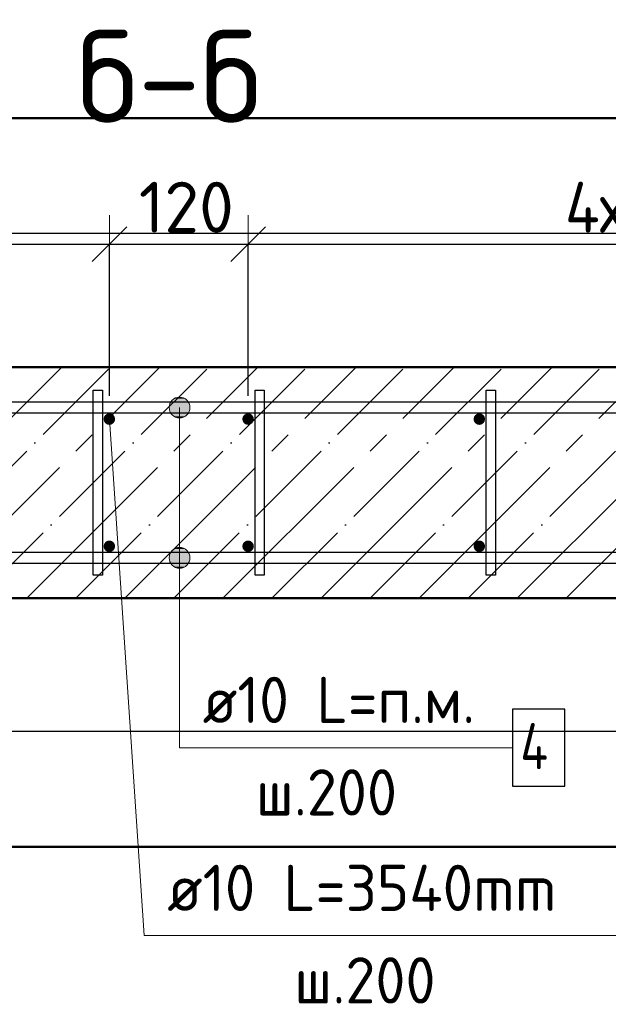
# Model space of a CAD drawing. Header units: millimetres. Extents: x -27380 to 48638, y 46540 to 72525.
# Tile 37 of 106: x -13798 to -13289, y 58509 to 59361. Entities that reach past the tile are written whole.
import ezdxf

# ---------------------------------------------------------------- set-up
doc = ezdxf.new("R2010")
doc.units = ezdxf.units.MM
doc.header["$PDMODE"] = 65
doc.linetypes.add('______11', pattern=[100, 80, -10, 0, -10])
doc.linetypes.add('______5', pattern=[220, 160, -20, 20, -20])
for name, color, linetype, lineweight in [('Standard', 7, 'Continuous', 25), ('Арм.стержн. вертикальными 1', 22, 'Continuous', 35), ('Арм.стержн.горизонт. 1', 180, 'Continuous', 35), ('Размерная линия_ общее', 7, 'Continuous', 13)]:
    doc.layers.add(name, color=color, linetype=linetype, lineweight=lineweight)
doc.layers.add('Арм.стержн.Стяжки', color=7, linetype='Continuous', lineweight=35, true_color=0x501e0f)
doc.styles.add('ISOCPEUR', font='ISOCPEUR')
doc.dimstyles.new('DIMSTYLE_3', dxfattribs={"dimtxt": 44, "dimasz": 50, "dimexe": 0, "dimexo": 0, "dimgap": 22, "dimtad": 2, "dimdec": 0, "dimrnd": 5, "dimzin": 12, "dimdsep": 46, "dimtxsty": 'ISOCPEUR', "dimblk1": 'ALL_ML_STRICH', "dimblk2": 'ALL_ML_STRICH', "dimsah": 1, "dimcen": 0, "dimclrd": 7, "dimclre": 256, "dimclrt": 7, "dimadec": 0, "dimazin": 0, "dimtfac": 1, "dimtdec": 0, "dimtix": 1, "dimtmove": 2, "dimatfit": 3, "dimfxl": 0, "dimtvp": 1.2, "dimtzin": 0, "dimlwd": 0, "dimlwe": -3, "dimarcsym": 0})
doc.dimstyles.new('DIMSTYLE_7', dxfattribs={"dimtxt": 44, "dimasz": 50, "dimexe": 0, "dimexo": 0, "dimgap": 22, "dimtad": 2, "dimdec": 0, "dimrnd": 5, "dimzin": 12, "dimdsep": 46, "dimtxsty": 'ISOCPEUR', "dimblk1": 'ALL_ML_STRICH', "dimblk2": 'ALL_ML_STRICH', "dimsah": 1, "dimcen": 0, "dimclrd": 7, "dimclre": 256, "dimclrt": 7, "dimadec": 0, "dimazin": 0, "dimtfac": 1, "dimtdec": 0, "dimtix": 1, "dimtmove": 2, "dimatfit": 3, "dimfxl": 0, "dimtzin": 0, "dimlwd": 0, "dimlwe": -3, "dimarcsym": 0})

# ---------------------------------------------------------------- blocks, each defined once
blk = doc.blocks.new('ALL_ML_STRICH')
at = {"color": 0, "linetype": 'ByBlock', "lineweight": -2}
for p, q in [((0, -0.5), (0, 0.5)), ((-0.3, -0.3), (0.3, 0.3)), ((-1, 0), (0.5, 0))]:
    blk.add_line(p, q, dxfattribs=at)
blk = doc.blocks.new('*D182')
at = {"layer": 'DEFPOINTS', "color": 7, "linetype": 'Continuous', "lineweight": 13, "transparency": 33554687}
for p in [(-14520.35, 59166.69), (-14520.35, 59015.42), (-13720.35, 59015.42)]:
    blk.add_point(p, dxfattribs=at)
at = {"layer": 'Размерная линия_ общее', "color": 253, "linetype": 'Continuous', "lineweight": -2, "true_color": 0xa0a0a0, "transparency": 33554687}
for p, q in [((-14520.35, 59035.42), (-14520.35, 59166.69)), ((-13720.35, 59035.42), (-13720.35, 59166.69))]:
    blk.add_line(p, q, dxfattribs=at)
at = {"layer": 'Размерная линия_ общее', "color": 7, "linetype": 'Continuous', "lineweight": -2, "transparency": 33554687}
blk.add_line((-14520.35, 59166.69), (-13720.35, 59166.69), dxfattribs=at)
at = {"layer": 'Размерная линия_ общее', "color": 7, "linetype": 'Continuous', "lineweight": 13, "transparency": 33554687, "xscale": 50, "yscale": 50, "zscale": 50, "rotation": 180}
blk.add_blockref('ALL_ML_STRICH', (-14520.35, 59166.69), dxfattribs=at)
at = {"layer": 'Размерная линия_ общее', "color": 7, "linetype": 'Continuous', "lineweight": 13, "transparency": 33554687, "xscale": 50, "yscale": 50, "zscale": 50}
blk.add_blockref('ALL_ML_STRICH', (-13720.35, 59166.69), dxfattribs=at)
at = {"layer": 'Размерная линия_ общее', "color": 7, "linetype": 'Continuous', "lineweight": 13, "transparency": 33554687, "insert": (-14246.35, 59220.69), "char_height": 44, "width": 2.2, "attachment_point": 1, "line_spacing_factor": 0.60241, "style": 'ISOCPEUR'}
blk.add_mtext('\\W0.91;4х200=800', dxfattribs=at)
blk = doc.blocks.new('*D183')
at = {"layer": 'DEFPOINTS', "color": 7, "linetype": 'Continuous', "lineweight": 13, "transparency": 33554687}
for p in [(-13720.35, 59166.69), (-13720.35, 59015.42), (-13600.35, 59015.42)]:
    blk.add_point(p, dxfattribs=at)
at = {"layer": 'Размерная линия_ общее', "color": 253, "linetype": 'Continuous', "lineweight": -2, "true_color": 0xa0a0a0, "transparency": 33554687}
for p, q in [((-13720.35, 59035.42), (-13720.35, 59166.69)), ((-13600.35, 59035.42), (-13600.35, 59166.69))]:
    blk.add_line(p, q, dxfattribs=at)
at = {"layer": 'Размерная линия_ общее', "color": 7, "linetype": 'Continuous', "lineweight": -2, "transparency": 33554687}
blk.add_line((-13720.35, 59166.69), (-13600.35, 59166.69), dxfattribs=at)
at = {"layer": 'Размерная линия_ общее', "color": 7, "linetype": 'Continuous', "lineweight": 13, "transparency": 33554687, "xscale": 50, "yscale": 50, "zscale": 50, "rotation": 180}
blk.add_blockref('ALL_ML_STRICH', (-13720.35, 59166.69), dxfattribs=at)
at = {"layer": 'Размерная линия_ общее', "color": 7, "linetype": 'Continuous', "lineweight": 13, "transparency": 33554687, "xscale": 50, "yscale": 50, "zscale": 50}
blk.add_blockref('ALL_ML_STRICH', (-13600.35, 59166.69), dxfattribs=at)
at = {"layer": 'Размерная линия_ общее', "color": 7, "linetype": 'Continuous', "lineweight": 13, "transparency": 33554687, "insert": (-13653.75, 59198.69), "char_height": 44, "width": 132, "attachment_point": 5, "style": 'ISOCPEUR'}
blk.add_mtext('\\A1;{120}', dxfattribs=at)
blk = doc.blocks.new('*D184')
at = {"layer": 'DEFPOINTS', "color": 7, "linetype": 'Continuous', "lineweight": 13, "transparency": 33554687}
for p in [(-13600.35, 59166.69), (-13600.35, 59015.42), (-12800.35, 59015.42)]:
    blk.add_point(p, dxfattribs=at)
at = {"layer": 'Размерная линия_ общее', "color": 253, "linetype": 'Continuous', "lineweight": -2, "true_color": 0xa0a0a0, "transparency": 33554687}
for p, q in [((-13600.35, 59035.42), (-13600.35, 59166.69)), ((-12800.35, 59035.42), (-12800.35, 59166.69))]:
    blk.add_line(p, q, dxfattribs=at)
at = {"layer": 'Размерная линия_ общее', "color": 7, "linetype": 'Continuous', "lineweight": -2, "transparency": 33554687}
blk.add_line((-13600.35, 59166.69), (-12800.35, 59166.69), dxfattribs=at)
at = {"layer": 'Размерная линия_ общее', "color": 7, "linetype": 'Continuous', "lineweight": 13, "transparency": 33554687, "xscale": 50, "yscale": 50, "zscale": 50, "rotation": 180}
blk.add_blockref('ALL_ML_STRICH', (-13600.35, 59166.69), dxfattribs=at)
at = {"layer": 'Размерная линия_ общее', "color": 7, "linetype": 'Continuous', "lineweight": 13, "transparency": 33554687, "xscale": 50, "yscale": 50, "zscale": 50}
blk.add_blockref('ALL_ML_STRICH', (-12800.35, 59166.69), dxfattribs=at)
at = {"layer": 'Размерная линия_ общее', "color": 7, "linetype": 'Continuous', "lineweight": 13, "transparency": 33554687, "insert": (-13326.35, 59220.69), "char_height": 44, "width": 2.2, "attachment_point": 1, "line_spacing_factor": 0.60241, "style": 'ISOCPEUR'}
blk.add_mtext('\\W0.91;4х200=800', dxfattribs=at)

msp = doc.modelspace()

# ---------------------------------------------------------------- hatches: boundary and pattern name
at = {"layer": 'Арм.стержн. вертикальными 1', "linetype": 'Continuous', "lineweight": 25, "transparency": 33554687}
for points in [[(-13715.35, 59015.42), (-13715.74, 59017.33), (-13716.82, 59018.95), (-13718.44, 59020.04), (-13720.35, 59020.42), (-13722.27, 59020.04), (-13723.89, 59018.95), (-13724.97, 59017.33), (-13725.35, 59015.42), (-13724.97, 59013.5), (-13723.89, 59011.88), (-13722.27, 59010.8), (-13720.35, 59010.42), (-13718.44, 59010.8), (-13716.82, 59011.88), (-13715.74, 59013.5)], [(-13595.35, 59015.42), (-13595.74, 59017.33), (-13596.82, 59018.95), (-13598.44, 59020.04), (-13600.35, 59020.42), (-13602.27, 59020.04), (-13603.89, 59018.95), (-13604.97, 59017.33), (-13605.35, 59015.42), (-13604.97, 59013.5), (-13603.89, 59011.88), (-13602.27, 59010.8), (-13600.35, 59010.42), (-13598.44, 59010.8), (-13596.82, 59011.88), (-13595.74, 59013.5)], [(-13395.35, 59015.42), (-13395.74, 59017.33), (-13396.82, 59018.95), (-13398.44, 59020.04), (-13400.35, 59020.42), (-13402.27, 59020.04), (-13403.89, 59018.95), (-13404.97, 59017.33), (-13405.35, 59015.42), (-13404.97, 59013.5), (-13403.89, 59011.88), (-13402.27, 59010.8), (-13400.35, 59010.42), (-13398.44, 59010.8), (-13396.82, 59011.88), (-13395.74, 59013.5)], [(-13715.35, 58905.42), (-13715.74, 58907.33), (-13716.82, 58908.95), (-13718.44, 58910.04), (-13720.35, 58910.42), (-13722.27, 58910.04), (-13723.89, 58908.95), (-13724.97, 58907.33), (-13725.35, 58905.42), (-13724.97, 58903.5), (-13723.89, 58901.88), (-13722.27, 58900.8), (-13720.35, 58900.42), (-13718.44, 58900.8), (-13716.82, 58901.88), (-13715.74, 58903.5)], [(-13595.35, 58905.42), (-13595.74, 58907.33), (-13596.82, 58908.95), (-13598.44, 58910.04), (-13600.35, 58910.42), (-13602.27, 58910.04), (-13603.89, 58908.95), (-13604.97, 58907.33), (-13605.35, 58905.42), (-13604.97, 58903.5), (-13603.89, 58901.88), (-13602.27, 58900.8), (-13600.35, 58900.42), (-13598.44, 58900.8), (-13596.82, 58901.88), (-13595.74, 58903.5)], [(-13395.35, 58905.42), (-13395.74, 58907.33), (-13396.82, 58908.95), (-13398.44, 58910.04), (-13400.35, 58910.42), (-13402.27, 58910.04), (-13403.89, 58908.95), (-13404.97, 58907.33), (-13405.35, 58905.42), (-13404.97, 58903.5), (-13403.89, 58901.88), (-13402.27, 58900.8), (-13400.35, 58900.42), (-13398.44, 58900.8), (-13396.82, 58901.88), (-13395.74, 58903.5)]]:
    msp.add_hatch(color=4, dxfattribs=at).paths.add_polyline_path(points)
at = {"layer": 'Арм.стержн.горизонт. 1', "linetype": 'Continuous', "lineweight": 13, "transparency": 33554687}
for points in [[(-13668.64, 59025.42), (-13650.64, 59025.42), (-13651.9, 59029.92)], [(-13668.64, 59025.42), (-13651.9, 59029.92), (-13667.38, 59029.92)], [(-13668.64, 59025.42), (-13650.64, 59025.42), (-13651.9, 59029.92)], [(-13668.64, 59025.42), (-13651.9, 59029.92), (-13667.38, 59029.92)], [(-13668.64, 59025.42), (-13650.64, 59025.42), (-13651.9, 59029.92)], [(-13668.64, 59025.42), (-13651.9, 59029.92), (-13667.38, 59029.92)], [(-13668.64, 59025.42), (-13650.64, 59025.42), (-13651.9, 59029.92)], [(-13668.64, 59025.42), (-13651.9, 59029.92), (-13667.38, 59029.92)], [(-13668.64, 59025.42), (-13650.64, 59025.42), (-13651.9, 59029.92)], [(-13668.64, 59025.42), (-13651.9, 59029.92), (-13667.38, 59029.92)], [(-13668.64, 59025.42), (-13650.64, 59025.42), (-13651.9, 59029.92)], [(-13668.64, 59025.42), (-13651.9, 59029.92), (-13667.38, 59029.92)], [(-13668.64, 59025.42), (-13650.64, 59025.42), (-13651.9, 59029.92)], [(-13668.64, 59025.42), (-13651.9, 59029.92), (-13667.38, 59029.92)], [(-13668.64, 59025.42), (-13650.64, 59025.42), (-13651.9, 59029.92)], [(-13668.64, 59025.42), (-13651.9, 59029.92), (-13667.38, 59029.92)], [(-13668.64, 59025.42), (-13650.64, 59025.42), (-13651.9, 59029.92)], [(-13668.64, 59025.42), (-13651.9, 59029.92), (-13667.38, 59029.92)], [(-13668.64, 59025.42), (-13650.64, 59025.42), (-13651.9, 59029.92)], [(-13668.64, 59025.42), (-13651.9, 59029.92), (-13667.38, 59029.92)], [(-13668.64, 59025.42), (-13650.64, 59025.42), (-13651.9, 59029.92)], [(-13668.64, 59025.42), (-13651.9, 59029.92), (-13667.38, 59029.92)], [(-13667.38, 59029.92), (-13651.9, 59029.92), (-13655.14, 59033.16)], [(-13667.38, 59029.92), (-13655.14, 59033.16), (-13664.14, 59033.16)], [(-13667.38, 59029.92), (-13651.9, 59029.92), (-13655.14, 59033.16)], [(-13667.38, 59029.92), (-13655.14, 59033.16), (-13664.14, 59033.16)], [(-13667.38, 59029.92), (-13651.9, 59029.92), (-13655.14, 59033.16)], [(-13667.38, 59029.92), (-13655.14, 59033.16), (-13664.14, 59033.16)], [(-13667.38, 59029.92), (-13651.9, 59029.92), (-13655.14, 59033.16)], [(-13667.38, 59029.92), (-13655.14, 59033.16), (-13664.14, 59033.16)], [(-13667.38, 59029.92), (-13651.9, 59029.92), (-13655.14, 59033.16)], [(-13667.38, 59029.92), (-13655.14, 59033.16), (-13664.14, 59033.16)], [(-13667.38, 59029.92), (-13651.9, 59029.92), (-13655.14, 59033.16)], [(-13667.38, 59029.92), (-13655.14, 59033.16), (-13664.14, 59033.16)], [(-13667.38, 59029.92), (-13651.9, 59029.92), (-13655.14, 59033.16)], [(-13667.38, 59029.92), (-13655.14, 59033.16), (-13664.14, 59033.16)], [(-13667.38, 59029.92), (-13651.9, 59029.92), (-13655.14, 59033.16)], [(-13667.38, 59029.92), (-13655.14, 59033.16), (-13664.14, 59033.16)], [(-13667.38, 59029.92), (-13651.9, 59029.92), (-13655.14, 59033.16)], [(-13667.38, 59029.92), (-13655.14, 59033.16), (-13664.14, 59033.16)], [(-13667.38, 59029.92), (-13651.9, 59029.92), (-13655.14, 59033.16)], [(-13667.38, 59029.92), (-13655.14, 59033.16), (-13664.14, 59033.16)], [(-13667.38, 59029.92), (-13651.9, 59029.92), (-13655.14, 59033.16)], [(-13667.38, 59029.92), (-13655.14, 59033.16), (-13664.14, 59033.16)], [(-13664.14, 59033.16), (-13655.14, 59033.16), (-13659.64, 59034.42)], [(-13664.14, 59033.16), (-13655.14, 59033.16), (-13659.64, 59034.42)], [(-13664.14, 59033.16), (-13655.14, 59033.16), (-13659.64, 59034.42)], [(-13664.14, 59033.16), (-13655.14, 59033.16), (-13659.64, 59034.42)], [(-13664.14, 59033.16), (-13655.14, 59033.16), (-13659.64, 59034.42)], [(-13664.14, 59033.16), (-13655.14, 59033.16), (-13659.64, 59034.42)], [(-13664.14, 59033.16), (-13655.14, 59033.16), (-13659.64, 59034.42)], [(-13664.14, 59033.16), (-13655.14, 59033.16), (-13659.64, 59034.42)], [(-13664.14, 59033.16), (-13655.14, 59033.16), (-13659.64, 59034.42)], [(-13664.14, 59033.16), (-13655.14, 59033.16), (-13659.64, 59034.42)], [(-13664.14, 59033.16), (-13655.14, 59033.16), (-13659.64, 59034.42)], [(-13667.38, 59020.92), (-13650.64, 59025.42), (-13668.64, 59025.42)], [(-13667.38, 59020.92), (-13650.64, 59025.42), (-13668.64, 59025.42)], [(-13667.38, 59020.92), (-13650.64, 59025.42), (-13668.64, 59025.42)], [(-13667.38, 59020.92), (-13650.64, 59025.42), (-13668.64, 59025.42)], [(-13667.38, 59020.92), (-13650.64, 59025.42), (-13668.64, 59025.42)], [(-13667.38, 59020.92), (-13650.64, 59025.42), (-13668.64, 59025.42)], [(-13667.38, 59020.92), (-13650.64, 59025.42), (-13668.64, 59025.42)], [(-13667.38, 59020.92), (-13650.64, 59025.42), (-13668.64, 59025.42)], [(-13667.38, 59020.92), (-13650.64, 59025.42), (-13668.64, 59025.42)], [(-13667.38, 59020.92), (-13650.64, 59025.42), (-13668.64, 59025.42)], [(-13667.38, 59020.92), (-13650.64, 59025.42), (-13668.64, 59025.42)], [(-13667.38, 59020.92), (-13651.9, 59020.92), (-13650.64, 59025.42)], [(-13667.38, 59020.92), (-13651.9, 59020.92), (-13650.64, 59025.42)], [(-13667.38, 59020.92), (-13651.9, 59020.92), (-13650.64, 59025.42)], [(-13667.38, 59020.92), (-13651.9, 59020.92), (-13650.64, 59025.42)], [(-13667.38, 59020.92), (-13651.9, 59020.92), (-13650.64, 59025.42)], [(-13667.38, 59020.92), (-13651.9, 59020.92), (-13650.64, 59025.42)], [(-13667.38, 59020.92), (-13651.9, 59020.92), (-13650.64, 59025.42)], [(-13667.38, 59020.92), (-13651.9, 59020.92), (-13650.64, 59025.42)], [(-13667.38, 59020.92), (-13651.9, 59020.92), (-13650.64, 59025.42)], [(-13667.38, 59020.92), (-13651.9, 59020.92), (-13650.64, 59025.42)], [(-13667.38, 59020.92), (-13651.9, 59020.92), (-13650.64, 59025.42)], [(-13664.14, 59017.68), (-13651.9, 59020.92), (-13667.38, 59020.92)], [(-13664.14, 59017.68), (-13651.9, 59020.92), (-13667.38, 59020.92)], [(-13664.14, 59017.68), (-13651.9, 59020.92), (-13667.38, 59020.92)], [(-13664.14, 59017.68), (-13651.9, 59020.92), (-13667.38, 59020.92)], [(-13664.14, 59017.68), (-13651.9, 59020.92), (-13667.38, 59020.92)], [(-13664.14, 59017.68), (-13651.9, 59020.92), (-13667.38, 59020.92)], [(-13664.14, 59017.68), (-13651.9, 59020.92), (-13667.38, 59020.92)], [(-13664.14, 59017.68), (-13651.9, 59020.92), (-13667.38, 59020.92)], [(-13664.14, 59017.68), (-13651.9, 59020.92), (-13667.38, 59020.92)], [(-13664.14, 59017.68), (-13651.9, 59020.92), (-13667.38, 59020.92)], [(-13664.14, 59017.68), (-13651.9, 59020.92), (-13667.38, 59020.92)], [(-13664.14, 59017.68), (-13655.14, 59017.68), (-13651.9, 59020.92)], [(-13664.14, 59017.68), (-13655.14, 59017.68), (-13651.9, 59020.92)], [(-13664.14, 59017.68), (-13655.14, 59017.68), (-13651.9, 59020.92)], [(-13664.14, 59017.68), (-13655.14, 59017.68), (-13651.9, 59020.92)], [(-13664.14, 59017.68), (-13655.14, 59017.68), (-13651.9, 59020.92)], [(-13664.14, 59017.68), (-13655.14, 59017.68), (-13651.9, 59020.92)], [(-13664.14, 59017.68), (-13655.14, 59017.68), (-13651.9, 59020.92)], [(-13664.14, 59017.68), (-13655.14, 59017.68), (-13651.9, 59020.92)], [(-13664.14, 59017.68), (-13655.14, 59017.68), (-13651.9, 59020.92)], [(-13664.14, 59017.68), (-13655.14, 59017.68), (-13651.9, 59020.92)], [(-13664.14, 59017.68), (-13655.14, 59017.68), (-13651.9, 59020.92)], [(-13655.14, 59017.68), (-13664.14, 59017.68), (-13659.64, 59016.42)], [(-13655.14, 59017.68), (-13664.14, 59017.68), (-13659.64, 59016.42)], [(-13655.14, 59017.68), (-13664.14, 59017.68), (-13659.64, 59016.42)], [(-13655.14, 59017.68), (-13664.14, 59017.68), (-13659.64, 59016.42)], [(-13655.14, 59017.68), (-13664.14, 59017.68), (-13659.64, 59016.42)], [(-13655.14, 59017.68), (-13664.14, 59017.68), (-13659.64, 59016.42)], [(-13655.14, 59017.68), (-13664.14, 59017.68), (-13659.64, 59016.42)], [(-13655.14, 59017.68), (-13664.14, 59017.68), (-13659.64, 59016.42)], [(-13655.14, 59017.68), (-13664.14, 59017.68), (-13659.64, 59016.42)], [(-13655.14, 59017.68), (-13664.14, 59017.68), (-13659.64, 59016.42)], [(-13655.14, 59017.68), (-13664.14, 59017.68), (-13659.64, 59016.42)], [(-13668.64, 58895.42), (-13650.64, 58895.42), (-13651.9, 58899.92)], [(-13668.64, 58895.42), (-13651.9, 58899.92), (-13667.38, 58899.92)], [(-13668.64, 58895.42), (-13650.64, 58895.42), (-13651.9, 58899.92)], [(-13668.64, 58895.42), (-13651.9, 58899.92), (-13667.38, 58899.92)], [(-13668.64, 58895.42), (-13650.64, 58895.42), (-13651.9, 58899.92)], [(-13668.64, 58895.42), (-13651.9, 58899.92), (-13667.38, 58899.92)], [(-13668.64, 58895.42), (-13650.64, 58895.42), (-13651.9, 58899.92)], [(-13668.64, 58895.42), (-13651.9, 58899.92), (-13667.38, 58899.92)], [(-13668.64, 58895.42), (-13650.64, 58895.42), (-13651.9, 58899.92)], [(-13668.64, 58895.42), (-13651.9, 58899.92), (-13667.38, 58899.92)], [(-13668.64, 58895.42), (-13650.64, 58895.42), (-13651.9, 58899.92)], [(-13668.64, 58895.42), (-13651.9, 58899.92), (-13667.38, 58899.92)], [(-13668.64, 58895.42), (-13650.64, 58895.42), (-13651.9, 58899.92)], [(-13668.64, 58895.42), (-13651.9, 58899.92), (-13667.38, 58899.92)], [(-13668.64, 58895.42), (-13650.64, 58895.42), (-13651.9, 58899.92)], [(-13668.64, 58895.42), (-13651.9, 58899.92), (-13667.38, 58899.92)], [(-13668.64, 58895.42), (-13650.64, 58895.42), (-13651.9, 58899.92)], [(-13668.64, 58895.42), (-13651.9, 58899.92), (-13667.38, 58899.92)], [(-13668.64, 58895.42), (-13650.64, 58895.42), (-13651.9, 58899.92)], [(-13668.64, 58895.42), (-13651.9, 58899.92), (-13667.38, 58899.92)], [(-13668.64, 58895.42), (-13650.64, 58895.42), (-13651.9, 58899.92)], [(-13668.64, 58895.42), (-13651.9, 58899.92), (-13667.38, 58899.92)], [(-13667.38, 58899.92), (-13651.9, 58899.92), (-13655.14, 58903.16)], [(-13667.38, 58899.92), (-13655.14, 58903.16), (-13664.14, 58903.16)], [(-13667.38, 58899.92), (-13651.9, 58899.92), (-13655.14, 58903.16)], [(-13667.38, 58899.92), (-13655.14, 58903.16), (-13664.14, 58903.16)], [(-13667.38, 58899.92), (-13651.9, 58899.92), (-13655.14, 58903.16)], [(-13667.38, 58899.92), (-13655.14, 58903.16), (-13664.14, 58903.16)], [(-13667.38, 58899.92), (-13651.9, 58899.92), (-13655.14, 58903.16)], [(-13667.38, 58899.92), (-13655.14, 58903.16), (-13664.14, 58903.16)], [(-13667.38, 58899.92), (-13651.9, 58899.92), (-13655.14, 58903.16)], [(-13667.38, 58899.92), (-13655.14, 58903.16), (-13664.14, 58903.16)], [(-13667.38, 58899.92), (-13651.9, 58899.92), (-13655.14, 58903.16)], [(-13667.38, 58899.92), (-13655.14, 58903.16), (-13664.14, 58903.16)], [(-13667.38, 58899.92), (-13651.9, 58899.92), (-13655.14, 58903.16)], [(-13667.38, 58899.92), (-13655.14, 58903.16), (-13664.14, 58903.16)], [(-13667.38, 58899.92), (-13651.9, 58899.92), (-13655.14, 58903.16)], [(-13667.38, 58899.92), (-13655.14, 58903.16), (-13664.14, 58903.16)], [(-13667.38, 58899.92), (-13651.9, 58899.92), (-13655.14, 58903.16)], [(-13667.38, 58899.92), (-13655.14, 58903.16), (-13664.14, 58903.16)], [(-13667.38, 58899.92), (-13651.9, 58899.92), (-13655.14, 58903.16)], [(-13667.38, 58899.92), (-13655.14, 58903.16), (-13664.14, 58903.16)], [(-13667.38, 58899.92), (-13651.9, 58899.92), (-13655.14, 58903.16)], [(-13667.38, 58899.92), (-13655.14, 58903.16), (-13664.14, 58903.16)], [(-13664.14, 58903.16), (-13655.14, 58903.16), (-13659.64, 58904.42)], [(-13664.14, 58903.16), (-13655.14, 58903.16), (-13659.64, 58904.42)], [(-13664.14, 58903.16), (-13655.14, 58903.16), (-13659.64, 58904.42)], [(-13664.14, 58903.16), (-13655.14, 58903.16), (-13659.64, 58904.42)], [(-13664.14, 58903.16), (-13655.14, 58903.16), (-13659.64, 58904.42)], [(-13664.14, 58903.16), (-13655.14, 58903.16), (-13659.64, 58904.42)], [(-13664.14, 58903.16), (-13655.14, 58903.16), (-13659.64, 58904.42)], [(-13664.14, 58903.16), (-13655.14, 58903.16), (-13659.64, 58904.42)], [(-13664.14, 58903.16), (-13655.14, 58903.16), (-13659.64, 58904.42)], [(-13664.14, 58903.16), (-13655.14, 58903.16), (-13659.64, 58904.42)], [(-13664.14, 58903.16), (-13655.14, 58903.16), (-13659.64, 58904.42)], [(-13667.38, 58890.92), (-13650.64, 58895.42), (-13668.64, 58895.42)], [(-13667.38, 58890.92), (-13650.64, 58895.42), (-13668.64, 58895.42)], [(-13667.38, 58890.92), (-13650.64, 58895.42), (-13668.64, 58895.42)], [(-13667.38, 58890.92), (-13650.64, 58895.42), (-13668.64, 58895.42)], [(-13667.38, 58890.92), (-13650.64, 58895.42), (-13668.64, 58895.42)], [(-13667.38, 58890.92), (-13650.64, 58895.42), (-13668.64, 58895.42)], [(-13667.38, 58890.92), (-13650.64, 58895.42), (-13668.64, 58895.42)], [(-13667.38, 58890.92), (-13650.64, 58895.42), (-13668.64, 58895.42)], [(-13667.38, 58890.92), (-13650.64, 58895.42), (-13668.64, 58895.42)], [(-13667.38, 58890.92), (-13650.64, 58895.42), (-13668.64, 58895.42)], [(-13667.38, 58890.92), (-13650.64, 58895.42), (-13668.64, 58895.42)], [(-13667.38, 58890.92), (-13651.9, 58890.92), (-13650.64, 58895.42)], [(-13667.38, 58890.92), (-13651.9, 58890.92), (-13650.64, 58895.42)], [(-13667.38, 58890.92), (-13651.9, 58890.92), (-13650.64, 58895.42)], [(-13667.38, 58890.92), (-13651.9, 58890.92), (-13650.64, 58895.42)], [(-13667.38, 58890.92), (-13651.9, 58890.92), (-13650.64, 58895.42)], [(-13667.38, 58890.92), (-13651.9, 58890.92), (-13650.64, 58895.42)], [(-13667.38, 58890.92), (-13651.9, 58890.92), (-13650.64, 58895.42)], [(-13667.38, 58890.92), (-13651.9, 58890.92), (-13650.64, 58895.42)], [(-13667.38, 58890.92), (-13651.9, 58890.92), (-13650.64, 58895.42)], [(-13667.38, 58890.92), (-13651.9, 58890.92), (-13650.64, 58895.42)], [(-13667.38, 58890.92), (-13651.9, 58890.92), (-13650.64, 58895.42)], [(-13664.14, 58887.68), (-13651.9, 58890.92), (-13667.38, 58890.92)], [(-13664.14, 58887.68), (-13651.9, 58890.92), (-13667.38, 58890.92)], [(-13664.14, 58887.68), (-13651.9, 58890.92), (-13667.38, 58890.92)], [(-13664.14, 58887.68), (-13651.9, 58890.92), (-13667.38, 58890.92)], [(-13664.14, 58887.68), (-13651.9, 58890.92), (-13667.38, 58890.92)], [(-13664.14, 58887.68), (-13651.9, 58890.92), (-13667.38, 58890.92)], [(-13664.14, 58887.68), (-13651.9, 58890.92), (-13667.38, 58890.92)], [(-13664.14, 58887.68), (-13651.9, 58890.92), (-13667.38, 58890.92)], [(-13664.14, 58887.68), (-13651.9, 58890.92), (-13667.38, 58890.92)], [(-13664.14, 58887.68), (-13651.9, 58890.92), (-13667.38, 58890.92)], [(-13664.14, 58887.68), (-13651.9, 58890.92), (-13667.38, 58890.92)], [(-13664.14, 58887.68), (-13655.14, 58887.68), (-13651.9, 58890.92)], [(-13664.14, 58887.68), (-13655.14, 58887.68), (-13651.9, 58890.92)], [(-13664.14, 58887.68), (-13655.14, 58887.68), (-13651.9, 58890.92)], [(-13664.14, 58887.68), (-13655.14, 58887.68), (-13651.9, 58890.92)], [(-13664.14, 58887.68), (-13655.14, 58887.68), (-13651.9, 58890.92)], [(-13664.14, 58887.68), (-13655.14, 58887.68), (-13651.9, 58890.92)], [(-13664.14, 58887.68), (-13655.14, 58887.68), (-13651.9, 58890.92)], [(-13664.14, 58887.68), (-13655.14, 58887.68), (-13651.9, 58890.92)], [(-13664.14, 58887.68), (-13655.14, 58887.68), (-13651.9, 58890.92)], [(-13664.14, 58887.68), (-13655.14, 58887.68), (-13651.9, 58890.92)], [(-13664.14, 58887.68), (-13655.14, 58887.68), (-13651.9, 58890.92)], [(-13655.14, 58887.68), (-13664.14, 58887.68), (-13659.64, 58886.42)], [(-13655.14, 58887.68), (-13664.14, 58887.68), (-13659.64, 58886.42)], [(-13655.14, 58887.68), (-13664.14, 58887.68), (-13659.64, 58886.42)], [(-13655.14, 58887.68), (-13664.14, 58887.68), (-13659.64, 58886.42)], [(-13655.14, 58887.68), (-13664.14, 58887.68), (-13659.64, 58886.42)], [(-13655.14, 58887.68), (-13664.14, 58887.68), (-13659.64, 58886.42)], [(-13655.14, 58887.68), (-13664.14, 58887.68), (-13659.64, 58886.42)], [(-13655.14, 58887.68), (-13664.14, 58887.68), (-13659.64, 58886.42)], [(-13655.14, 58887.68), (-13664.14, 58887.68), (-13659.64, 58886.42)], [(-13655.14, 58887.68), (-13664.14, 58887.68), (-13659.64, 58886.42)], [(-13655.14, 58887.68), (-13664.14, 58887.68), (-13659.64, 58886.42)]]:
    msp.add_hatch(color=7, dxfattribs=at).paths.add_polyline_path(points)

# ---------------------------------------------------------------- linework, layer by layer
at = {"color": 52, "linetype": 'Continuous', "lineweight": -3, "transparency": 33554687}
for p, q in [((-12667.88, 59175.82), (-14700.78, 59175.82)), ((-12667.88, 59175.82), (-14700.78, 59175.82)), ((-14700.78, 58745.48), (-12667.88, 58745.48)), ((-14700.78, 58745.48), (-12667.88, 58745.48))]:
    msp.add_line(p, q, dxfattribs=at)
at = {"layer": 'Standard', "color": 7, "linetype": 'Continuous', "lineweight": 50, "transparency": 33554687}
msp.add_lwpolyline([(-14800.78, 58645.48), (-12567.88, 58645.48), (-12567.88, 59275.82), (-14800.78, 59275.82), (-14800.78, 58645.48)], dxfattribs=at)
at = {"layer": 'Арм.стержн. вертикальными 1', "color": 7, "linetype": 'Continuous', "lineweight": 13, "transparency": 33554687}
for q in [(-13720.35, 59015.42), (-13274.35, 58568.62)]:
    msp.add_line((-13690.35, 58568.62), q, dxfattribs=at)
at = {"layer": 'Арм.стержн.горизонт. 1', "color": 52, "linetype": 'Continuous', "lineweight": 50, "transparency": 33554687}
for p, q in [((-12760.35, 59060.42), (-14560.35, 59060.42)), ((-12760.35, 58860.42), (-14560.35, 58860.42))]:
    msp.add_line(p, q, dxfattribs=at)
at = {"layer": 'Арм.стержн.горизонт. 1', "color": 7, "linetype": 'Continuous', "lineweight": 13, "transparency": 33554687}
for p, q in [((-13659.64, 59034.42), (-13659.64, 59034.42)), ((-13659.64, 59034.42), (-13659.64, 59034.42)), ((-13659.64, 59034.42), (-13659.64, 59034.42)), ((-13659.64, 59034.42), (-13659.64, 59034.42)), ((-13659.64, 59034.42), (-13659.64, 59034.42)), ((-13659.64, 59034.42), (-13659.64, 59034.42)), ((-13659.64, 59034.42), (-13659.64, 59034.42)), ((-13659.64, 59034.42), (-13659.64, 59034.42)), ((-13659.64, 59034.42), (-13659.64, 59034.42)), ((-13659.64, 59034.42), (-13659.64, 59034.42)), ((-13659.64, 59034.42), (-13659.64, 59034.42)), ((-13668.64, 59025.42), (-13668.64, 59025.42)), ((-13668.64, 59025.42), (-13668.64, 59025.42)), ((-13668.64, 59025.42), (-13668.64, 59025.42)), ((-13668.64, 59025.42), (-13668.64, 59025.42)), ((-13668.64, 59025.42), (-13668.64, 59025.42)), ((-13668.64, 59025.42), (-13668.64, 59025.42)), ((-13668.64, 59025.42), (-13668.64, 59025.42)), ((-13668.64, 59025.42), (-13668.64, 59025.42)), ((-13668.64, 59025.42), (-13668.64, 59025.42)), ((-13668.64, 59025.42), (-13668.64, 59025.42)), ((-13668.64, 59025.42), (-13668.64, 59025.42)), ((-13659.64, 58731.21), (-13659.64, 59025.42)), ((-13659.64, 58731.21), (-13659.64, 59025.42)), ((-13659.64, 58731.21), (-13659.64, 59025.42)), ((-13659.64, 58731.21), (-13659.64, 59025.42)), ((-13659.64, 58731.21), (-13659.64, 59025.42)), ((-13659.64, 58731.21), (-13659.64, 59025.42)), ((-13659.64, 58731.21), (-13659.64, 59025.42)), ((-13659.64, 58731.21), (-13659.64, 59025.42)), ((-13659.64, 58731.21), (-13659.64, 59025.42)), ((-13659.64, 58731.21), (-13659.64, 59025.42)), ((-13659.64, 58731.21), (-13659.64, 59025.42)), ((-13650.64, 59025.42), (-13650.64, 59025.42)), ((-13650.64, 59025.42), (-13650.64, 59025.42)), ((-13650.64, 59025.42), (-13650.64, 59025.42)), ((-13650.64, 59025.42), (-13650.64, 59025.42)), ((-13650.64, 59025.42), (-13650.64, 59025.42)), ((-13650.64, 59025.42), (-13650.64, 59025.42)), ((-13650.64, 59025.42), (-13650.64, 59025.42)), ((-13650.64, 59025.42), (-13650.64, 59025.42)), ((-13650.64, 59025.42), (-13650.64, 59025.42)), ((-13650.64, 59025.42), (-13650.64, 59025.42)), ((-13650.64, 59025.42), (-13650.64, 59025.42)), ((-13659.64, 59016.42), (-13659.64, 59016.42)), ((-13659.64, 59016.42), (-13659.64, 59016.42)), ((-13659.64, 59016.42), (-13659.64, 59016.42)), ((-13659.64, 59016.42), (-13659.64, 59016.42)), ((-13659.64, 59016.42), (-13659.64, 59016.42)), ((-13659.64, 59016.42), (-13659.64, 59016.42)), ((-13659.64, 59016.42), (-13659.64, 59016.42)), ((-13659.64, 59016.42), (-13659.64, 59016.42)), ((-13659.64, 59016.42), (-13659.64, 59016.42)), ((-13659.64, 59016.42), (-13659.64, 59016.42)), ((-13659.64, 59016.42), (-13659.64, 59016.42)), ((-13659.64, 58904.42), (-13659.64, 58904.42)), ((-13659.64, 58904.42), (-13659.64, 58904.42)), ((-13659.64, 58904.42), (-13659.64, 58904.42)), ((-13659.64, 58904.42), (-13659.64, 58904.42)), ((-13659.64, 58904.42), (-13659.64, 58904.42)), ((-13659.64, 58904.42), (-13659.64, 58904.42)), ((-13659.64, 58904.42), (-13659.64, 58904.42)), ((-13659.64, 58904.42), (-13659.64, 58904.42)), ((-13659.64, 58904.42), (-13659.64, 58904.42)), ((-13659.64, 58904.42), (-13659.64, 58904.42)), ((-13659.64, 58904.42), (-13659.64, 58904.42)), ((-13668.64, 58895.42), (-13668.64, 58895.42)), ((-13668.64, 58895.42), (-13668.64, 58895.42)), ((-13668.64, 58895.42), (-13668.64, 58895.42)), ((-13668.64, 58895.42), (-13668.64, 58895.42)), ((-13668.64, 58895.42), (-13668.64, 58895.42)), ((-13668.64, 58895.42), (-13668.64, 58895.42)), ((-13668.64, 58895.42), (-13668.64, 58895.42)), ((-13668.64, 58895.42), (-13668.64, 58895.42)), ((-13668.64, 58895.42), (-13668.64, 58895.42)), ((-13668.64, 58895.42), (-13668.64, 58895.42)), ((-13668.64, 58895.42), (-13668.64, 58895.42)), ((-13659.64, 58731.21), (-13659.64, 58895.42)), ((-13659.64, 58731.21), (-13659.64, 58895.42)), ((-13659.64, 58731.21), (-13659.64, 58895.42)), ((-13659.64, 58731.21), (-13659.64, 58895.42)), ((-13659.64, 58731.21), (-13659.64, 58895.42)), ((-13659.64, 58731.21), (-13659.64, 58895.42)), ((-13659.64, 58731.21), (-13659.64, 58895.42)), ((-13659.64, 58731.21), (-13659.64, 58895.42)), ((-13659.64, 58731.21), (-13659.64, 58895.42)), ((-13659.64, 58731.21), (-13659.64, 58895.42)), ((-13659.64, 58731.21), (-13659.64, 58895.42)), ((-13650.64, 58895.42), (-13650.64, 58895.42)), ((-13650.64, 58895.42), (-13650.64, 58895.42)), ((-13650.64, 58895.42), (-13650.64, 58895.42)), ((-13650.64, 58895.42), (-13650.64, 58895.42)), ((-13650.64, 58895.42), (-13650.64, 58895.42)), ((-13650.64, 58895.42), (-13650.64, 58895.42)), ((-13650.64, 58895.42), (-13650.64, 58895.42)), ((-13650.64, 58895.42), (-13650.64, 58895.42)), ((-13650.64, 58895.42), (-13650.64, 58895.42)), ((-13650.64, 58895.42), (-13650.64, 58895.42)), ((-13650.64, 58895.42), (-13650.64, 58895.42)), ((-13659.64, 58886.42), (-13659.64, 58886.42)), ((-13659.64, 58886.42), (-13659.64, 58886.42)), ((-13659.64, 58886.42), (-13659.64, 58886.42)), ((-13659.64, 58886.42), (-13659.64, 58886.42)), ((-13659.64, 58886.42), (-13659.64, 58886.42)), ((-13659.64, 58886.42), (-13659.64, 58886.42)), ((-13659.64, 58886.42), (-13659.64, 58886.42)), ((-13659.64, 58886.42), (-13659.64, 58886.42)), ((-13659.64, 58886.42), (-13659.64, 58886.42)), ((-13659.64, 58886.42), (-13659.64, 58886.42)), ((-13659.64, 58886.42), (-13659.64, 58886.42)), ((-13659.64, 58731.21), (-13371.64, 58731.21))]:
    msp.add_line(p, q, dxfattribs=at)
at = {"layer": 'Арм.стержн.горизонт. 1', "color": 4, "linetype": 'Continuous', "lineweight": 25, "transparency": 33554687}
for points in [[(-14530.35, 59030.42), (-12790.35, 59030.42), (-12790.35, 59020.42), (-14530.35, 59020.42), (-14530.35, 59030.42)], [(-14530.35, 59030.42), (-12790.35, 59030.42), (-12790.35, 59020.42), (-14530.35, 59020.42), (-14530.35, 59030.42)], [(-14530.35, 59030.42), (-12790.35, 59030.42), (-12790.35, 59020.42), (-14530.35, 59020.42), (-14530.35, 59030.42)], [(-14530.35, 59030.42), (-12790.35, 59030.42), (-12790.35, 59020.42), (-14530.35, 59020.42), (-14530.35, 59030.42)], [(-14530.35, 59030.42), (-12790.35, 59030.42), (-12790.35, 59020.42), (-14530.35, 59020.42), (-14530.35, 59030.42)], [(-14530.35, 59030.42), (-12790.35, 59030.42), (-12790.35, 59020.42), (-14530.35, 59020.42), (-14530.35, 59030.42)], [(-14530.35, 59030.42), (-12790.35, 59030.42), (-12790.35, 59020.42), (-14530.35, 59020.42), (-14530.35, 59030.42)], [(-14530.35, 59030.42), (-12790.35, 59030.42), (-12790.35, 59020.42), (-14530.35, 59020.42), (-14530.35, 59030.42)], [(-14530.35, 59030.42), (-12790.35, 59030.42), (-12790.35, 59020.42), (-14530.35, 59020.42), (-14530.35, 59030.42)], [(-14530.35, 59030.42), (-12790.35, 59030.42), (-12790.35, 59020.42), (-14530.35, 59020.42), (-14530.35, 59030.42)], [(-14530.35, 59030.42), (-12790.35, 59030.42), (-12790.35, 59020.42), (-14530.35, 59020.42), (-14530.35, 59030.42)], [(-14530.35, 58900.42), (-12790.35, 58900.42), (-12790.35, 58890.42), (-14530.35, 58890.42), (-14530.35, 58900.42)], [(-14530.35, 58900.42), (-12790.35, 58900.42), (-12790.35, 58890.42), (-14530.35, 58890.42), (-14530.35, 58900.42)], [(-14530.35, 58900.42), (-12790.35, 58900.42), (-12790.35, 58890.42), (-14530.35, 58890.42), (-14530.35, 58900.42)], [(-14530.35, 58900.42), (-12790.35, 58900.42), (-12790.35, 58890.42), (-14530.35, 58890.42), (-14530.35, 58900.42)], [(-14530.35, 58900.42), (-12790.35, 58900.42), (-12790.35, 58890.42), (-14530.35, 58890.42), (-14530.35, 58900.42)], [(-14530.35, 58900.42), (-12790.35, 58900.42), (-12790.35, 58890.42), (-14530.35, 58890.42), (-14530.35, 58900.42)], [(-14530.35, 58900.42), (-12790.35, 58900.42), (-12790.35, 58890.42), (-14530.35, 58890.42), (-14530.35, 58900.42)], [(-14530.35, 58900.42), (-12790.35, 58900.42), (-12790.35, 58890.42), (-14530.35, 58890.42), (-14530.35, 58900.42)], [(-14530.35, 58900.42), (-12790.35, 58900.42), (-12790.35, 58890.42), (-14530.35, 58890.42), (-14530.35, 58900.42)], [(-14530.35, 58900.42), (-12790.35, 58900.42), (-12790.35, 58890.42), (-14530.35, 58890.42), (-14530.35, 58900.42)], [(-14530.35, 58900.42), (-12790.35, 58900.42), (-12790.35, 58890.42), (-14530.35, 58890.42), (-14530.35, 58900.42)]]:
    msp.add_lwpolyline(points, dxfattribs=at)
at = {"layer": 'Арм.стержн.горизонт. 1', "color": 7, "linetype": 'Continuous', "lineweight": 25, "transparency": 33554687}
msp.add_lwpolyline([(-13371.64, 58697.87), (-13326.31, 58697.87), (-13326.31, 58764.54), (-13371.64, 58764.54), (-13371.64, 58697.87)], dxfattribs=at)
at = {"layer": 'Арм.стержн.горизонт. 1', "color": 7, "linetype": 'Continuous', "lineweight": 13, "transparency": 33554687}
for centre in [(-13659.64, 59025.42), (-13659.64, 59025.42), (-13659.64, 59025.42), (-13659.64, 59025.42), (-13659.64, 59025.42), (-13659.64, 59025.42), (-13659.64, 59025.42), (-13659.64, 59025.42), (-13659.64, 59025.42), (-13659.64, 59025.42), (-13659.64, 59025.42), (-13659.64, 58895.42), (-13659.64, 58895.42), (-13659.64, 58895.42), (-13659.64, 58895.42), (-13659.64, 58895.42), (-13659.64, 58895.42), (-13659.64, 58895.42), (-13659.64, 58895.42), (-13659.64, 58895.42), (-13659.64, 58895.42), (-13659.64, 58895.42)]:
    msp.add_circle(centre, 9, dxfattribs=at)
at = {"layer": 'Арм.стержн.Стяжки', "color": 40, "linetype": 'Continuous', "lineweight": 25, "transparency": 33554687}
for points in [[(-13734.35, 58880.42), (-13734.35, 59040.42), (-13726.35, 59040.42), (-13726.35, 58880.42), (-13734.35, 58880.42)], [(-13734.35, 58880.42), (-13734.35, 59040.42), (-13726.35, 59040.42), (-13726.35, 58880.42), (-13734.35, 58880.42)], [(-13734.35, 58880.42), (-13734.35, 59040.42), (-13726.35, 59040.42), (-13726.35, 58880.42), (-13734.35, 58880.42)], [(-13594.35, 58880.42), (-13594.35, 59040.42), (-13586.35, 59040.42), (-13586.35, 58880.42), (-13594.35, 58880.42)], [(-13594.35, 58880.42), (-13594.35, 59040.42), (-13586.35, 59040.42), (-13586.35, 58880.42), (-13594.35, 58880.42)], [(-13594.35, 58880.42), (-13594.35, 59040.42), (-13586.35, 59040.42), (-13586.35, 58880.42), (-13594.35, 58880.42)], [(-13594.35, 58880.42), (-13594.35, 59040.42), (-13586.35, 59040.42), (-13586.35, 58880.42), (-13594.35, 58880.42)], [(-13394.35, 58880.42), (-13394.35, 59040.42), (-13386.35, 59040.42), (-13386.35, 58880.42), (-13394.35, 58880.42)], [(-13394.35, 58880.42), (-13394.35, 59040.42), (-13386.35, 59040.42), (-13386.35, 58880.42), (-13394.35, 58880.42)], [(-13394.35, 58880.42), (-13394.35, 59040.42), (-13386.35, 59040.42), (-13386.35, 58880.42), (-13394.35, 58880.42)]]:
    msp.add_lwpolyline(points, dxfattribs=at)
at = {"layer": 'Размерная линия_ общее', "color": 7, "linetype": 'Continuous', "lineweight": 50, "transparency": 33554687}
for p, q in [((-12760.35, 59060.42), (-14560.35, 59060.42)), ((-14560.35, 58860.42), (-12760.35, 58860.42))]:
    msp.add_line(p, q, dxfattribs=at)
at = {"layer": 'Размерная линия_ общее', "color": 7, "linetype": '______5', "lineweight": -3, "transparency": 33554687}
for p, q in [((-13961.54, 58860.42), (-13761.54, 59060.42)), ((-13876.69, 58860.42), (-13676.69, 59060.42)), ((-13791.84, 58860.42), (-13591.84, 59060.42)), ((-13706.98, 58860.42), (-13506.98, 59060.42)), ((-13622.13, 58860.42), (-13422.13, 59060.42)), ((-13537.28, 58860.42), (-13337.28, 59060.42)), ((-13452.43, 58860.42), (-13252.43, 59060.42)), ((-13367.57, 58860.42), (-13167.57, 59060.42))]:
    msp.add_line(p, q, dxfattribs=at)
at = {"layer": 'Размерная линия_ общее', "color": 7, "linetype": '______11', "lineweight": -3, "transparency": 33554687}
for p, q in [((-13919.12, 58860.42), (-13719.12, 59060.42)), ((-13834.26, 58860.42), (-13634.26, 59060.42)), ((-13749.41, 58860.42), (-13549.41, 59060.42)), ((-13664.56, 58860.42), (-13464.56, 59060.42)), ((-13579.71, 58860.42), (-13379.7, 59060.42)), ((-13494.85, 58860.42), (-13294.85, 59060.42)), ((-13410, 58860.42), (-13210, 59060.42)), ((-13325.15, 58860.42), (-13125.15, 59060.42))]:
    msp.add_line(p, q, dxfattribs=at)

# ---------------------------------------------------------------- texts
at = {"layer": 'Арм.стержн. вертикальными 1', "color": 7, "linetype": 'Continuous', "lineweight": 25, "transparency": 33554687, "char_height": 40, "attachment_point": 7, "style": 'ISOCPEUR'}
for s, insert, width in [('\\W0.96;ø10 L=3540mm ', (-13670.35, 58589.95), 395.0199), ('\\W0.95;ш.200 ', (-13560.35, 58509.95), 174.9328)]:
    msp.add_mtext(s, dxfattribs=dict(at, insert=insert, width=width))
at = {"layer": 'Арм.стержн.горизонт. 1', "color": 7, "linetype": 'Continuous', "lineweight": 13, "transparency": 33554687, "insert": (-13748.39, 59311.83), "char_height": 80, "width": 204.5217, "attachment_point": 4, "style": 'ISOCPEUR'}
msp.add_mtext('\\A1;{\\fISOCPEUR|i0|b0;\\H80.000000;\\W1.000000;\\C7;б-б}\\P', dxfattribs=at)
at = {"layer": 'Арм.стержн.горизонт. 1', "color": 7, "linetype": 'Continuous', "lineweight": 25, "transparency": 33554687, "char_height": 40, "attachment_point": 7, "style": 'ISOCPEUR'}
for s, insert, width in [('\\W0.94;ø10 L=п.м.', (-13639.64, 58752.54), 266.6442), ('\\W0.80;4', (-13364.97, 58712.54), 47.9778), ('\\W0.95;ш.200 ', (-13593.64, 58672.54), 174.9328)]:
    msp.add_mtext(s, dxfattribs=dict(at, insert=insert, width=width))

# ---------------------------------------------------------------- dimensions: what is measured, and where the dimension line sits
at = {"layer": 'Размерная линия_ общее', "color": 7, "linetype": 'Continuous', "lineweight": 13, "transparency": 33554687}
dim = msp.add_linear_dim(base=(-13600.35, 59166.69), p1=(-13720.35, 59035.42), p2=(-13600.35, 59035.42), dimstyle='DIMSTYLE_3', override={"dimpost": '<>', "dimclrd": 7, "dimclre": 253, "dimclrt": 7, "dimlwd": 0, "dimlwe": 65533}, dxfattribs=at)
dim.commit()
dim.dimension.update_dxf_attribs({"geometry": '*D183', "text_midpoint": (-13653.75, 59198.69), "dimtype": 160})
for base, p1, p2, picture, middle in [((-13720.35, 59166.69), (-14520.35, 59035.42), (-13720.35, 59035.42), '*D182', (-14120.35, 59188.69)), ((-12800.35, 59166.69), (-13600.35, 59035.42), (-12800.35, 59035.42), '*D184', (-13200.35, 59188.69))]:
    dim = msp.add_linear_dim(base=base, p1=p1, p2=p2, text='\\W0.91;4х200=800', dimstyle='DIMSTYLE_7', override={"dimpost": '<>', "dimclrd": 7, "dimclre": 253, "dimclrt": 7, "dimlwd": 0, "dimlwe": 65533}, dxfattribs=at)
    dim.commit()
    dim.dimension.update_dxf_attribs({"geometry": picture, "text_midpoint": middle, "dimtype": 160})

doc.saveas('drawing.dxf')
